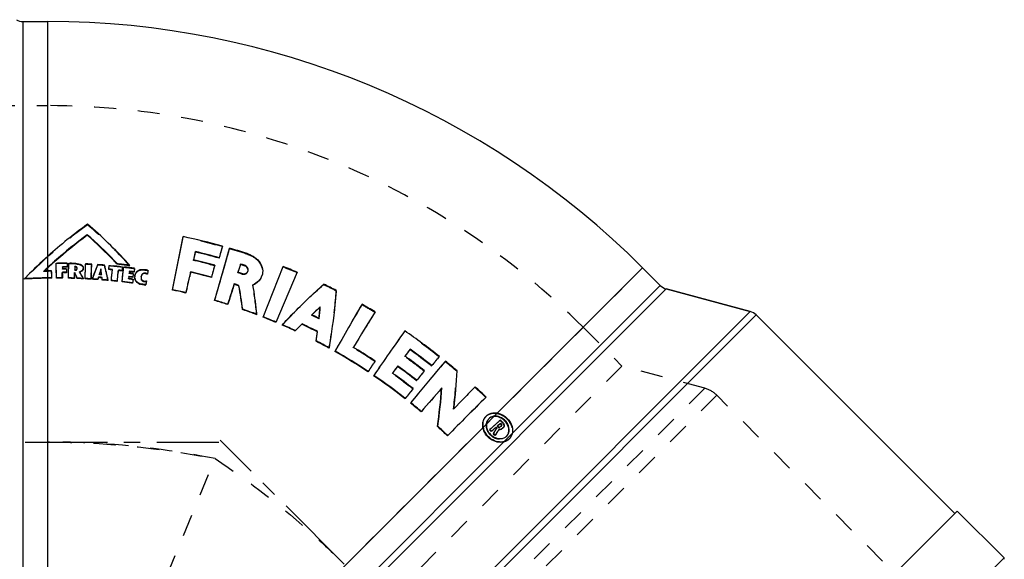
# Model space of a CAD drawing. Header units: millimetres. Extents: x 269 to 726, y 309 to 691.
# Tile 3 of 3: x 424 to 716, y 516 to 677. Entities that reach past the tile are written whole.
import ezdxf

# ---------------------------------------------------------------- set-up
doc = ezdxf.new("R2010")
doc.units = ezdxf.units.MM
doc.header["$LTSCALE"] = 65.185185
doc.linetypes.add('CENTER', pattern=[0.6, 0.375, -0.075, 0.075, -0.075])
doc.linetypes.add('HIDDEN', pattern=[0.2, 0.1, -0.1])
for name, color, linetype in [('ACHSE_S', 7, 'CONTINUOUS'), ('KOERPER', 7, 'CONTINUOUS'), ('KONST.EL_MIT_GEO', 7, 'CONTINUOUS')]:
    doc.layers.add(name, color=color, linetype=linetype)

msp = doc.modelspace()

# ---------------------------------------------------------------- linework, layer by layer
at = {"layer": 'ACHSE_S', "color": 2, "linetype": 'CENTER'}
msp.add_line((268.92, 551.08), (482.94, 551.08), dxfattribs=at)
at = {"layer": 'KOERPER', "color": 7, "linetype": 'Continuous'}
for p, q in [((424.74, 676.08), (432.14, 676.08)), ((608.92, 602.86), (614.15, 597.63)), ((615.94, 596.59), (640.92, 589.9)), ((642.71, 588.86), (701.71, 529.87)), ((702.41, 530.58), (504.42, 332.59)), ((702.41, 530.58), (716.34, 516.65))]:
    msp.add_line(p, q, dxfattribs=at)
at = {"layer": 'KOERPER', "color": 8, "linetype": 'HIDDEN'}
for p, q in [((432.14, 426.08), (432.14, 676.08)), ((415.82, 651.08), (432.14, 651.08)), ((432.14, 426.08), (608.92, 602.86)), ((591.24, 585.18), (602.78, 573.64)), ((432.14, 551.08), (432.45, 551.08)), ((442.49, 451.08), (481.87, 546.14))]:
    msp.add_line(p, q, dxfattribs=at)
at = {"layer": 'KOERPER', "color": 2, "linetype": 'CENTER'}
msp.add_line((520.21, 514.79), (483.36, 551.64), dxfattribs=at)
at = {"layer": 'KOERPER', "color": 7, "linetype": 'Continuous'}
msp.add_arc((432.14, 426.08), 250, 45, 90, dxfattribs=at)
at = {"layer": 'KOERPER', "color": 8, "linetype": 'HIDDEN'}
for centre, radius, start, end in [((432.14, 426.08), 225, 45, 90), ((432.14, 426.08), 125, 89.7916, 90), ((432.55, 574.52), 23.43, 269.7629, 270.3215)]:
    msp.add_arc(centre, radius, start, end, dxfattribs=at)
for points, knots in [([(481.87, 546.14), (469.72, 548.56), (453.25, 550.64), (436.73, 551.08), (432.59, 551.08)], [0, 0, 0, 0, 0.749852, 1, 1, 1, 1]), ([(432.68, 551.08), (436.81, 551.07), (453.3, 550.63), (469.74, 548.55), (481.87, 546.14)], [0, 0, 0, 0, 0.250148, 1, 1, 1, 1]), ([(481.87, 546.14), (492.17, 539.25), (505.29, 529.08), (517.29, 517.7), (520.22, 514.78)], [0, 0, 0, 0, 0.749852, 1, 1, 1, 1])]:
    msp.add_open_spline(points, degree=3, knots=knots, dxfattribs=at)
at = {"layer": 'KONST.EL_MIT_GEO', "color": 7, "linetype": 'Continuous'}
for p, q in [((424.74, 426.08), (424.74, 676.08)), ((424.74, 676.08), (432.14, 676.08)), ((432.14, 426.08), (432.14, 676.08)), ((443.82, 612.55), (443.83, 612.7)), ((472.3, 611.99), (472.33, 612.14)), ((432.07, 606.28), (432.14, 606.34)), ((475.58, 606.05), (475.4, 605.21)), ((483.02, 605.74), (483.06, 605.88)), ((483.37, 607.03), (483.06, 605.88)), ((486.1, 608.55), (486.14, 608.7)), ((434.11, 604.81), (434.04, 604.75)), ((434.17, 604.74), (434.11, 604.68)), ((434.59, 604.13), (434.6, 604.26)), ((434.6, 604.26), (434.96, 604.26)), ((436.42, 603.2), (436.42, 602.57)), ((436.57, 603.2), (436.42, 603.2)), ((436.57, 603.07), (436.42, 603.08)), ((437.04, 603.07), (436.57, 603.07)), ((437.2, 603.07), (437.04, 603.07)), ((437.83, 604.23), (437.82, 603.53)), ((437.82, 603.53), (437.82, 603.3)), ((437.82, 603.3), (437.82, 603.18)), ((437.82, 603.06), (437.82, 603.18)), ((438.31, 604.09), (438.31, 604.22)), ((438.31, 604.22), (438.78, 604.21)), ((438.31, 603.74), (438.31, 604.22)), ((440.12, 603.28), (440.1, 602.59)), ((440.18, 603.27), (440.12, 603.28)), ((440.65, 603), (440.66, 603.13)), ((443.34, 603.92), (443.35, 604.05)), ((450.23, 602.47), (450.32, 603.56)), ((450.3, 603.43), (450.32, 603.56)), ((450.32, 603.56), (450.76, 603.52)), ((450.76, 603.52), (451.2, 603.48)), ((451.2, 603.48), (451.64, 603.44)), ((452.76, 603.92), (452.78, 604.04)), ((453.17, 603.87), (452.76, 603.92)), ((453.18, 604), (452.78, 604.04)), ((453.83, 603.21), (454.27, 603.16)), ((454.39, 603.74), (453.98, 603.78)), ((454.27, 603.16), (454.19, 602.43)), ((454.61, 602.64), (454.66, 603.11)), ((454.64, 602.99), (454.66, 603.11)), ((454.66, 603.11), (455.02, 603.07)), ((455.22, 603.77), (454.81, 603.82)), ((456.42, 603.5), (456.02, 603.55)), ((456.44, 603.62), (456.03, 603.67)), ((456.42, 603.5), (456.44, 603.62)), ((489.39, 604), (489.05, 602.92)), ((490.5, 603.48), (490.55, 603.62)), ((496.12, 588.2), (502.05, 603.26)), ((432.01, 601.94), (432.14, 601.94)), ((432.14, 426.08), (608.92, 602.86)), ((436.42, 601.55), (436.42, 600.81)), ((437.51, 602.56), (437.65, 602.56)), ((437.63, 601.41), (437.64, 601.53)), ((437.65, 602.56), (437.64, 602.44)), ((437.64, 602.44), (437.64, 601.53)), ((438.28, 601.33), (438.29, 601.81)), ((440.1, 602.36), (440.09, 602.24)), ((440.1, 602.59), (440.1, 602.47)), ((440.1, 602.47), (440.1, 602.36)), ((440.8, 602.61), (440.81, 602.74)), ((441.52, 601.71), (441.66, 601.49)), ((442.34, 601.98), (442.35, 602.1)), ((442.64, 602.62), (442.64, 602.74)), ((443.17, 599.69), (443.19, 600.18)), ((443.29, 602.6), (443.29, 602.72)), ((445.4, 599.95), (445.44, 600.05)), ((447.15, 599.98), (447.16, 600.1)), ((447.85, 602.42), (447.86, 602.55)), ((448.03, 600.92), (448.11, 600.91)), ((450.21, 602.34), (450.23, 602.47)), ((451.28, 602.24), (451.29, 602.37)), ((453.09, 602.18), (453.02, 601.47)), ((453.55, 602.01), (453.08, 602.06)), ((454.14, 601.94), (454.16, 602.07)), ((454.17, 602.19), (454.16, 602.07)), ((454.19, 602.43), (454.17, 602.19)), ((456.16, 600.29), (456.09, 599.7)), ((456.28, 600.15), (456.14, 600.17)), ((456.3, 600.28), (456.16, 600.29)), ((456.35, 601.85), (456.28, 601.3)), ((456.69, 600.1), (456.28, 600.15)), ((456.48, 601.71), (456.33, 601.73)), ((456.5, 601.83), (456.35, 601.85)), ((456.79, 601.67), (456.48, 601.71)), ((456.81, 601.79), (456.5, 601.83)), ((456.83, 600.08), (456.69, 600.1)), ((457.1, 601.63), (456.79, 601.67)), ((457.39, 600.13), (457.12, 600.17)), ((457.38, 600.01), (457.39, 600.13)), ((457.39, 601.16), (457.52, 601.14)), ((457.41, 600.24), (457.39, 600.13)), ((457.49, 600.92), (457.41, 600.24)), ((457.51, 601.03), (457.49, 600.92)), ((457.52, 601.14), (457.51, 601.03)), ((457.71, 601.55), (457.73, 601.67)), ((457.86, 602.71), (457.73, 601.67)), ((457.97, 600.42), (457.99, 600.54)), ((459.82, 600.14), (459.84, 600.26)), ((460.22, 600.98), (460.24, 601.11)), ((461.07, 601.16), (461.09, 601.29)), ((461.38, 601.08), (461.41, 601.2)), ((461.7, 600.93), (461.72, 601.06)), ((461.74, 601.15), (461.72, 601.06)), ((461.81, 601.63), (461.74, 601.15)), ((461.88, 602.08), (461.81, 601.63)), ((480.72, 599.97), (480.76, 600.1)), ((481.08, 601.28), (480.76, 600.1)), ((489.05, 602.92), (488.63, 601.57)), ((495.69, 600.34), (495.74, 600.47)), ((506.2, 601.57), (499.89, 586.66)), ((425.17, 599.53), (425.17, 599.65)), ((433.27, 599.78), (433.27, 599.89)), ((434.64, 599.78), (434.64, 599.9)), ((436.41, 599.78), (436.42, 599.89)), ((438.26, 599.75), (438.26, 599.87)), ((440.03, 599.7), (440.04, 599.82)), ((440.04, 600.01), (440.04, 599.82)), ((440.83, 599.68), (440.84, 599.79)), ((441.25, 599.66), (440.83, 599.68)), ((442.71, 599.6), (442.71, 599.72)), ((443.16, 599.58), (443.17, 599.69)), ((444.73, 599.49), (444.34, 599.52)), ((444.93, 599.48), (444.73, 599.49)), ((444.94, 599.6), (444.74, 599.61)), ((444.93, 599.48), (444.94, 599.6)), ((445.25, 599.46), (445.26, 599.58)), ((445.26, 599.58), (445.4, 599.95)), ((446.98, 599.35), (446.79, 599.36)), ((446.98, 599.35), (446.99, 599.46)), ((448.2, 599.9), (448.21, 600.02)), ((448.29, 599.25), (448.3, 599.36)), ((448.48, 599.23), (448.29, 599.25)), ((450, 599.1), (450.02, 599.22)), ((450.99, 599.01), (451, 599.12)), ((452.75, 598.83), (452.77, 598.95)), ((454.17, 598.67), (454.19, 598.79)), ((457.29, 598.28), (456.94, 598.33)), ((457.29, 598.28), (457.31, 598.4)), ((457.31, 599.54), (457.45, 599.52)), ((457.35, 598.77), (457.31, 598.4)), ((457.37, 598.9), (457.35, 598.77)), ((457.4, 599.15), (457.37, 598.9)), ((457.42, 599.27), (457.4, 599.15)), ((457.44, 599.39), (457.42, 599.27)), ((457.45, 599.52), (457.44, 599.39)), ((458.05, 599.37), (458.07, 599.49)), ((458.59, 598.54), (458.61, 598.66)), ((459.33, 598.04), (459.35, 598.16)), ((459.49, 597.97), (459.51, 598.09)), ((460.95, 597.75), (460.63, 597.8)), ((460.97, 597.86), (460.65, 597.92)), ((460.95, 597.75), (460.97, 597.86)), ((461.22, 597.78), (461.24, 597.89)), ((461.31, 598.37), (461.24, 597.89)), ((461.4, 598.98), (461.31, 598.37)), ((487.54, 598.09), (487.33, 597.43)), ((488.87, 597.52), (488.92, 597.65)), ((493.07, 597.84), (493.09, 597.72)), ((614.15, 597.63), (570.18, 553.65)), ((615.94, 596.59), (438.41, 419.06)), ((469.15, 596.25), (469.18, 596.37)), ((473.14, 595.37), (472.7, 595.47)), ((473.14, 595.37), (473.17, 595.48)), ((640.92, 589.9), (615.94, 596.59)), ((481.69, 593.12), (481.73, 593.24)), ((485.59, 591.94), (485.16, 592.07)), ((485.59, 591.94), (485.63, 592.05)), ((486.06, 593.41), (485.63, 592.05)), ((513.03, 591.17), (513.1, 591.3)), ((445.1, 394.08), (640.92, 589.9)), ((446.14, 392.29), (642.71, 588.86)), ((490, 590.47), (490.03, 590.58)), ((494.22, 588.93), (494.26, 589.04)), ((529.3, 589.64), (529.38, 589.77)), ((701.71, 529.87), (642.71, 588.86)), ((501.77, 585.85), (501.82, 585.96)), ((507.66, 586.07), (507.71, 586.18)), ((505.67, 584.09), (505.72, 584.19)), ((512.23, 583.81), (512.29, 583.92)), ((511.86, 581.03), (511.91, 581.14)), ((515.64, 579.01), (515.69, 579.11)), ((517.41, 578.01), (517.47, 578.11)), ((539.7, 578.55), (539.78, 578.67)), ((529.33, 575.04), (529.4, 575.14)), ((536.03, 573.57), (536.11, 573.68)), ((546.16, 573.68), (546.25, 573.8)), ((548.41, 576.43), (548.51, 576.55)), ((527.26, 571.94), (527.33, 572.04)), ((528.96, 570.8), (529.02, 570.9)), ((543.98, 572.16), (544.06, 572.27)), ((541.7, 569.32), (541.78, 569.43)), ((540.62, 566.85), (540.7, 566.95)), ((542.24, 565.52), (542.3, 565.6)), ((549.17, 567.09), (549.26, 567.19)), ((538.3, 563.94), (538.37, 564.03)), ((539.9, 562.66), (539.97, 562.75)), ((562.3, 564.31), (562.4, 564.42)), ((543.05, 560.04), (543.13, 560.13)), ((562.43, 558.8), (562.33, 558.69)), ((562.43, 558.8), (562.51, 558.88)), ((563.19, 557.98), (563.3, 558.09)), ((563.3, 558.09), (563.23, 558.02)), ((565.27, 556.39), (564.88, 556.04)), ((566.32, 556.34), (565.93, 555.99)), ((566.23, 557.26), (565.96, 557.01)), ((566.31, 557.32), (566.23, 557.26)), ((566.65, 557.63), (566.31, 557.32)), ((566.72, 556.69), (566.32, 556.34)), ((566.61, 556.59), (566.72, 556.69)), ((566.79, 556.41), (566.61, 556.59)), ((566.81, 556.6), (566.72, 556.69)), ((566.87, 556.32), (566.79, 556.41)), ((566.98, 556.42), (566.81, 556.6)), ((566.87, 556.32), (566.98, 556.42)), ((567.25, 557), (567.34, 556.91)), ((567.34, 556.91), (567.42, 556.82)), ((547.92, 555.74), (547.99, 555.83)), ((563.43, 554.72), (563.53, 554.82)), ((563.88, 555.13), (563.53, 554.82)), ((564.22, 555.45), (563.88, 555.13)), ((563.93, 554.19), (564.03, 554.29)), ((564.02, 554.27), (563.93, 554.19)), ((564.57, 555.76), (564.22, 555.45)), ((564.52, 553.57), (564.63, 553.74)), ((564.52, 553.57), (564.61, 553.67)), ((564.57, 553.51), (564.52, 553.57)), ((564.78, 555.95), (564.57, 555.76)), ((564.61, 553.67), (564.73, 553.84)), ((564.88, 556.04), (564.78, 555.95)), ((565.23, 555.36), (565.08, 555.23)), ((565.22, 553.27), (565.13, 553.13)), ((565.51, 553.7), (565.22, 553.27)), ((565.38, 555.5), (565.23, 555.36)), ((565.28, 555.39), (565.38, 555.5)), ((565.44, 555.22), (565.28, 555.39)), ((565.43, 555.44), (565.38, 555.5)), ((565.63, 555.23), (565.43, 555.44)), ((565.53, 555.13), (565.44, 555.22)), ((565.63, 553.9), (565.51, 553.7)), ((565.53, 555.13), (565.63, 555.23)), ((565.76, 554.09), (565.63, 553.9)), ((566.01, 554.47), (565.76, 554.09)), ((565.93, 555.99), (565.83, 555.9)), ((565.83, 555.9), (565.91, 555.81)), ((565.91, 555.81), (566.02, 555.69)), ((566.14, 554.66), (566.01, 554.47)), ((566.02, 555.69), (566.08, 555.63)), ((566.27, 554.86), (566.14, 554.66)), ((566.76, 555.74), (566.56, 555.56)), ((567.01, 555.96), (566.76, 555.74)), ((566.9, 555.85), (567.01, 555.96)), ((566.96, 554.92), (567.07, 555.02)), ((567.27, 555.2), (567.07, 555.02)), ((567.52, 555.41), (567.27, 555.2)), ((567.41, 555.31), (567.52, 555.41)), ((567.63, 551.11), (437.37, 420.85)), ((550.91, 552.92), (550.99, 553.01)), ((565.03, 553.03), (565.13, 553.13)), ((568.38, 552.73), (568.51, 552.85)), ((569.03, 551.81), (569.13, 551.9)), ((569.23, 551.99), (569.32, 552.08)), ((716.34, 516.65), (702.41, 530.58)), ((622.68, 422.99), (716.34, 516.65))]:
    msp.add_line(p, q, dxfattribs=at)
at = {"layer": 'KONST.EL_MIT_GEO', "color": 8, "linetype": 'HIDDEN'}
for p, q in [((415.82, 651.08), (432.14, 651.08)), ((443.89, 615.65), (443.9, 615.8)), ((483.94, 609.16), (483.98, 609.31)), ((475.92, 607.56), (475.95, 607.7)), ((491.58, 606.86), (491.63, 607.01)), ((436.42, 603.08), (436.42, 603.2)), ((436.42, 603.08), (436.42, 602.45)), ((437.82, 604.1), (437.83, 604.23)), ((438.29, 602.65), (438.3, 603.13)), ((438.3, 603.61), (438.31, 604.09)), ((438.3, 603.13), (438.3, 603.61)), ((440.11, 603.15), (440.09, 602.12)), ((440.11, 603.15), (440.12, 603.28)), ((440.18, 603.15), (440.11, 603.15)), ((440.4, 604.04), (440.41, 604.17)), ((442.06, 603.62), (442.07, 603.74)), ((445.15, 603.82), (445.16, 603.95)), ((446.91, 603.7), (446.92, 603.83)), ((448.95, 603.55), (448.96, 603.68)), ((450.21, 602.34), (450.3, 603.43)), ((454.25, 603.03), (454.14, 601.94)), ((454.25, 603.03), (454.27, 603.16)), ((454.59, 602.51), (454.64, 602.99)), ((475.36, 605.08), (475.4, 605.21)), ((481.66, 603.48), (481.7, 603.61)), ((489.34, 603.86), (488.58, 601.43)), ((489.34, 603.86), (489.39, 604)), ((430.96, 601.8), (430.96, 601.92)), ((431.02, 601.86), (430.96, 601.8)), ((431.09, 601.92), (431.02, 601.86)), ((433.23, 601.84), (433.23, 601.96)), ((436.42, 602.45), (436.42, 602.57)), ((436.42, 601.42), (436.42, 601.55)), ((437.64, 602.43), (437.63, 601.41)), ((437.64, 602.43), (437.65, 602.56)), ((438.29, 602.17), (438.29, 602.65)), ((440.07, 601.39), (440.08, 601.51)), ((440.16, 601.2), (440.07, 601.39)), ((440.09, 602.12), (440.09, 602.24)), ((440.62, 602.23), (440.63, 602.35)), ((441.52, 601.59), (441.52, 601.71)), ((443.16, 599.58), (443.18, 600.06)), ((443.29, 602.59), (443.29, 602.72)), ((447.39, 600.84), (447.4, 600.96)), ((447.42, 600.96), (447.39, 600.84)), ((448.1, 600.79), (448.08, 600.91)), ((448.1, 600.79), (448.11, 600.91)), ((453.08, 602.06), (453.09, 602.18)), ((454.54, 602.03), (454.59, 602.51)), ((456.14, 600.17), (456.07, 599.58)), ((456.14, 600.17), (456.16, 600.29)), ((456.33, 601.73), (456.27, 601.18)), ((456.27, 601.18), (456.28, 601.3)), ((456.33, 601.73), (456.35, 601.85)), ((457.51, 601.02), (457.38, 600.01)), ((457.51, 601.02), (457.52, 601.14)), ((457.84, 602.59), (457.71, 601.55)), ((457.84, 602.59), (457.86, 602.71)), ((458.89, 601.9), (458.91, 602.03)), ((460.81, 602.24), (460.83, 602.37)), ((461.35, 602.13), (461.37, 602.25)), ((461.86, 601.96), (461.7, 600.93)), ((461.86, 601.96), (461.88, 602.08)), ((474.56, 601.53), (474.59, 601.66)), ((488.58, 601.43), (488.63, 601.57)), ((489.72, 601.06), (489.77, 601.2)), ((491.58, 601.81), (491.62, 601.95)), ((456.07, 599.58), (456.09, 599.7)), ((457.43, 599.4), (457.29, 598.28)), ((457.43, 599.4), (457.45, 599.52)), ((459.97, 599.24), (459.98, 599.36)), ((460.68, 598.82), (460.7, 598.94)), ((461.04, 598.81), (461.06, 598.92)), ((461.38, 598.86), (461.22, 597.78)), ((461.38, 598.86), (461.4, 598.98)), ((487.5, 597.97), (487.54, 598.09)), ((493.02, 597.71), (493.07, 597.84)), ((514.05, 597.86), (514.12, 598)), ((517.77, 596.02), (517.84, 596.16)), ((525.42, 591.91), (525.5, 592.04)), ((510.48, 588.8), (510.54, 588.92)), ((510.57, 588.88), (510.48, 588.8)), ((512.69, 587.71), (512.71, 587.85)), ((512.69, 587.71), (512.75, 587.83)), ((538.13, 583.98), (538.22, 584.11)), ((591.24, 585.18), (602.78, 573.64)), ((522.86, 579.13), (522.93, 579.24)), ((522.93, 579.24), (522.86, 579.13)), ((538.18, 576.5), (538.26, 576.62)), ((538.27, 576.62), (538.18, 576.5)), ((529.33, 575.04), (529.1, 574.69)), ((548.41, 576.43), (548.16, 576.12)), ((550.17, 575.02), (550.27, 575.14)), ((602.78, 573.64), (461.36, 432.22)), ((534.49, 571.47), (534.57, 571.57)), ((534.57, 571.57), (534.49, 571.47)), ((543.98, 572.16), (543.72, 571.84)), ((553.65, 572.14), (553.75, 572.26)), ((627.37, 567.05), (602.78, 573.64)), ((627.37, 567.05), (467.95, 407.63)), ((630.95, 564.98), (470.02, 404.05)), ((540.62, 566.85), (540.36, 566.53)), ((559, 567.41), (559.11, 567.52)), ((707.91, 488.03), (630.95, 564.98)), ((552.7, 560.84), (552.79, 560.94)), ((562.33, 558.69), (562.41, 558.78)), ((562.43, 558.8), (562.51, 558.88)), ((563.19, 557.98), (563.12, 557.92)), ((563.19, 557.98), (563.12, 557.92)), ((566.32, 556.32), (565.92, 555.97)), ((566.61, 556.59), (566.32, 556.32)), ((566.54, 557.52), (566.65, 557.63)), ((567.32, 556.71), (567.42, 556.82)), ((565.28, 555.39), (564.98, 555.13)), ((565.72, 555.79), (565.83, 555.9)), ((565.82, 555.88), (565.72, 555.79)), ((565.72, 555.79), (565.98, 555.53)), ((565.92, 555.97), (565.82, 555.88)), ((565.98, 555.53), (566.08, 555.63)), ((566.16, 554.75), (566.27, 554.86)), ((566.9, 555.85), (566.46, 555.46)), ((566.46, 555.46), (566.56, 555.56)), ((567.31, 555.22), (566.96, 554.92)), ((567.41, 555.31), (567.31, 555.22)), ((567.63, 551.11), (570.18, 553.65)), ((568.27, 552.62), (568.41, 552.75)), ((568.27, 552.62), (568.38, 552.73)), ((568.41, 552.75), (568.51, 552.85)), ((569.23, 551.99), (569.23, 551.99))]:
    msp.add_line(p, q, dxfattribs=at)
at = {"layer": 'KONST.EL_MIT_GEO', "color": 7, "linetype": 'Continuous'}
for centre, radius, start, end in [((424.74, 680.08), 4, 240, 270), ((526.27, 501.41), 140.97, 125.7552, 131.8953), ((359.64, 516.53), 130.22, 42.341, 49.6762), ((527.38, 499.87), 140.4, 126.5234, 131.6335), ((527.2, 499.77), 140.26, 126.4781, 131.5501), ((359.01, 515.73), 128.71, 43.8551, 48.7852), ((358.87, 515.86), 128.83, 43.7983, 48.7407), ((-819.45, 862.04), 1315.73, 348.34533, 349.04425), ((-824.3, 863.19), 1320.71, 348.34429, 349.04225), ((434.79, 432.26), 183.75, 74.4703, 78.2096), ((529.15, 498.25), 145.24, 131.9448, 135.3055), ((434.92, 432.65), 179.64, 74.4701, 76.8086), ((434.93, 432.67), 179.77, 74.4706, 76.8092), ((-1672.84, 1217.43), 2243.16, 343.84033, 344.25), ((-1680.95, 1219.93), 2251.65, 343.83972, 344.24882), ((434.89, 432.67), 183.33, 73.5676, 73.7668), ((434.92, 432.75), 183.25, 71.9737, 73.5677), ((530.93, 496.07), 145.6, 132.7262, 133.0162), ((527.93, 499.24), 141.24, 131.6635, 132.7063), ((527.75, 499.14), 141.1, 131.5803, 132.6579), ((-239.66, 594.71), 674.32, 0.44129, 0.81153), ((434.71, 429.48), 174.78, 88.979, 89.9209), ((434.73, 429.58), 173.63, 89.2379, 89.3924), ((434.73, 429.66), 173.55, 88.9805, 89.2379), ((434.73, 429.66), 173.42, 88.9791, 89.1851), ((434.72, 429.88), 174.38, 88.1321, 88.6675), ((434.74, 430.36), 173.9, 86.9639, 87.1639), ((434.75, 430.46), 173.79, 86.5639, 86.9639), ((-341.29, 642.69), 787.41, 356.96932, 357.17992), ((713.11, 497.57), 286.61, 158.2388, 158.8458), ((434.77, 430.84), 173.42, 85.3067, 85.9826), ((272.9, 559.67), 181.48, 12.5857, 14.0323), ((434.81, 431.28), 172.97, 83.9791, 84.4181), ((360.12, 516.81), 127.16, 43.2363, 43.8501), ((359.99, 516.94), 127.26, 43.189, 43.7931), ((434.82, 431.39), 172.86, 83.6864, 83.9791), ((434.8, 431.36), 173.49, 83.6529, 83.9234), ((434.81, 431.41), 173.57, 83.3835, 83.9245), ((434.82, 431.47), 173.37, 83.2471, 83.5177), ((434.85, 431.63), 172.63, 82.6963, 83.2912), ((434.83, 431.55), 173.3, 82.9766, 83.2471), ((434.83, 431.56), 173.42, 82.9777, 83.2482), ((361.77, 518.58), 127.26, 41.9361, 42.3059), ((435, 432.82), 177.06, 74.7058, 76.8108), ((435.04, 433.06), 179.22, 71.9741, 72.3629), ((435.05, 433.07), 179.35, 71.9744, 72.3633), ((432.14, 426.08), 190.47, 67.1187, 68.4676), ((528.38, 499.04), 144.13, 135.3099, 135.7288), ((530.77, 496.24), 145.37, 133.0161, 133.3614), ((435.19, 400.37), 201.6, 90.9043, 91.2021), ((530.57, 496.08), 145.26, 132.9403, 133.2224), ((530.71, 495.92), 145.46, 132.6578, 132.9403), ((434.75, 429.06), 172.91, 90.665, 90.8665), ((434.75, 429.13), 172.83, 90.5038, 90.665), ((-236.73, 589.14), 670.09, 0.91929, 1.09569), ((434.74, 429.63), 172.95, 89.084, 89.4449), ((434.76, 429.68), 171.87, 89.0404, 89.4468), ((434.75, 429.64), 171.8, 89.2197, 89.4453), ((434.75, 429.71), 171.72, 89.0392, 89.2197), ((-285.58, 610.15), 723.91, 359.18639, 359.30195), ((-302.29, 618.35), 742.55, 358.58427, 358.70037), ((307.95, 542.11), 144.87, 23.7115, 24.2071), ((307.42, 541.88), 145.44, 23.4648, 23.7117), ((330.72, 533.97), 129.87, 31.0963, 31.3241), ((330.54, 533.87), 130.07, 30.4149, 31.0962), ((718.14, 495.62), 292.01, 158.8445, 159.0443), ((434.83, 430.99), 169.56, 85.4733, 85.8282), ((900.27, 470.22), 471.36, 163.6961, 163.8964), ((434.82, 430.95), 170.48, 85.5557, 85.7678), ((224.36, 567.81), 226.18, 8.4162, 8.8353), ((434.81, 431.18), 171.86, 84.5008, 84.8576), ((434.82, 431.19), 171.97, 84.502, 84.8589), ((-436.37, 680.49), 891.09, 354.7532, 354.96201), ((-439.72, 680.95), 894.47, 354.75152, 354.96004), ((-473.15, 694.06), 930.78, 354.13491, 354.29096), ((434.84, 431.47), 171.69, 83.5414, 83.8987), ((434.84, 431.48), 171.55, 83.5404, 83.7388), ((-496.69, 704.82), 956.77, 353.63716, 353.81135), ((434.89, 431.8), 170.85, 82.434, 82.8069), ((434.91, 431.83), 169.79, 82.482, 82.7619), ((434.87, 431.76), 172.5, 82.3393, 82.6963), ((434.88, 431.81), 171.4, 82.3406, 82.651), ((434.9, 431.86), 169.65, 82.3878, 82.5743), ((434.88, 431.81), 171.27, 82.3397, 82.5465), ((460.71, 600.15), 2.74, 177.095, 179.6401), ((460.95, 600.14), 2.98, 174.7163, 177.0941), ((461.24, 600.11), 3.28, 172.5103, 174.7157), ((460.51, 600.21), 2.54, 167.676, 172.5728), ((460.26, 600.27), 2.28, 162.4286, 167.6743), ((460.05, 600.33), 2.06, 156.8165, 162.423), ((459.92, 600.39), 1.93, 145.2073, 156.8066), ((459.86, 600.43), 1.85, 139.1593, 145.1533), ((459.96, 597.16), 5.28, 73.216, 74.5357), ((460.6, 598.93), 2.28, 61.2264, 70.008), ((460.62, 599.06), 2.28, 61.1868, 69.9903), ((460.03, 597.38), 5.05, 68.5424, 73.2497), ((-1078.95, 955.97), 1593.43, 346.9759, 347.10258), ((435.07, 433.01), 173.09, 74.7075, 76.8129), ((435.08, 433.02), 173.21, 74.708, 76.8136), ((435.11, 433.24), 176.63, 71.9752, 72.3638), ((490.33, 602.94), 1.83, 251.9976, 259.8346), ((435.2, 402.42), 197.48, 90.8872, 92.9107), ((435.18, 402.14), 197.65, 92.4552, 92.9044), ((435.2, 401.76), 198.03, 90.8853, 92.4548), ((434.78, 429.16), 170.74, 90.5078, 90.8871), ((434.78, 429.11), 170.67, 90.717, 90.8856), ((434.78, 429.19), 170.59, 90.5062, 90.717), ((434.78, 429.54), 170.36, 89.4499, 90.0463), ((434.78, 429.5), 170.29, 89.6472, 90.0447), ((434.78, 429.62), 170.17, 89.4484, 89.6472), ((434.79, 430.01), 169.89, 88.2293, 88.8281), ((434.78, 429.97), 169.82, 88.4275, 88.8266), ((434.78, 430.08), 169.71, 88.2278, 88.4274), ((434.8, 430.33), 169.57, 87.3243, 87.9591), ((434.79, 430.35), 169.44, 87.3229, 87.8166), ((434.8, 430.56), 169.23, 86.77, 87.17), ((434.81, 430.59), 169.31, 86.638, 87.1714), ((434.82, 430.82), 168.97, 85.9389, 86.4596), ((434.83, 430.84), 169.06, 85.8751, 86.461), ((434.82, 430.97), 169.45, 85.472, 85.8269), ((213.19, 568.4), 237.11, 7.4741, 7.6332), ((212.51, 568.52), 237.8, 7.4528, 7.6118), ((434.85, 431.17), 168.73, 84.8437, 85.4288), ((434.85, 431.17), 168.62, 84.8424, 85.3625), ((434.87, 431.41), 168.37, 84.1039, 84.5062), ((434.88, 431.45), 168.45, 83.904, 84.5075), ((434.88, 431.5), 168.28, 83.9028, 84.1039), ((434.91, 431.79), 167.99, 82.4638, 83.4158), ((434.92, 431.82), 168.08, 82.3458, 83.417), ((434.91, 431.86), 169.16, 82.3907, 82.8094), ((459.86, 600.07), 1.89, 194.7458, 198.1552), ((460.66, 600.87), 3.13, 244.8325, 248.0241), ((434.97, 432.19), 167.58, 81.1921, 81.5848), ((434.97, 432.21), 167.69, 81.1932, 81.5859), ((460.74, 601.06), 3.32, 273.6341, 278.2573), ((460.76, 601.17), 3.32, 273.656, 278.2932), ((461.04, 600.37), 1.44, 281.6907, 284.6955), ((435.19, 433.42), 172.66, 71.885, 72.3653), ((435.2, 433.44), 172.77, 71.8853, 72.3656), ((338.62, 570.02), 152.75, 7.694, 10.373), ((337.88, 570.12), 153.53, 7.6581, 10.329), ((342.05, 572.86), 153.07, 6.4389, 9.3471), ((434.95, 432.87), 183.13, 63.084, 64.3833), ((616.98, 600.45), 4, 225, 255), ((435.11, 432.98), 166.79, 76.975, 78.2222), ((435.12, 433), 166.87, 76.8199, 78.2231), ((435.26, 433.58), 166.17, 72.525, 73.775), ((435.27, 433.6), 166.26, 72.3692, 73.7755), ((637.57, 454.8), 184.73, 132.3634, 133.4468), ((313.41, 609.55), 200.52, 353.781, 354.7772), ((2235.98, -402.81), 1978.76, 149.81673, 150.2823), ((434.74, 432.5), 183.55, 58.963, 60.3662), ((435.33, 433.78), 165.95, 69.732, 70.7672), ((435.34, 433.81), 166.04, 69.2145, 70.7675), ((435.34, 433.81), 165.91, 69.2143, 69.7319), ((337.87, 572.35), 157.28, 6.0932, 6.454), ((435.21, 433.51), 172.7, 63.5947, 64.14), ((315.15, 609.14), 198.69, 354.2539, 354.81), ((1856.71, -230.31), 1560.24, 148.29027, 148.74387), ((639.88, 586.03), 4, 45, 75), ((432.14, 426.08), 174.28, 67.122, 68.4618), ((432.14, 426.08), 174.4, 67.1228, 68.4625), ((435.34, 433.81), 165.92, 64.919, 66.3989), ((435.35, 433.83), 166.02, 64.9188, 66.3988), ((644.62, 447.18), 195.07, 134.5992, 135.4231), ((645.08, 447.02), 195.54, 134.6305, 135.4542), ((435.26, 433.64), 168.75, 62.8637, 64.5959), ((435.27, 433.65), 168.86, 62.8634, 64.5957), ((435.2, 433.49), 172.73, 63.3221, 63.5947), ((301.51, 610.72), 212.43, 351.9681, 352.7243), ((301.08, 611), 212.94, 351.9376, 352.6936), ((1517.44, -107.41), 1198.78, 144.77065, 145.53977), ((434.06, 431.48), 184.77, 51.7301, 55.6903), ((435.23, 433.59), 166.16, 61.2242, 62.5385), ((435.23, 433.6), 166.27, 61.0594, 62.538), ((435.2, 433.53), 166.24, 61.06, 61.2243), ((434.97, 433.15), 166.68, 56.3789, 60.3553), ((434.98, 433.17), 166.78, 56.378, 60.3547), ((434.99, 433.15), 170.52, 58.6694, 58.9552), ((434.87, 432.95), 170.75, 56.3829, 58.6688), ((1350.6, -22.55), 1009.4, 143.44339, 143.58818), ((434.35, 432.07), 178.03, 54.0302, 54.2891), ((434.09, 431.63), 180.94, 51.7296, 54.291), ((434.09, 431.64), 181.07, 51.7286, 54.2902), ((1656.3, -182.43), 1357.87, 146.08833, 146.24576), ((1423.88, -76.4), 1100.34, 143.78598, 143.92203), ((434.27, 432.04), 174.45, 51.9552, 54.2847), ((434.17, 431.81), 178.34, 51.9593, 54.0296), ((1190.43, 32.45), 839.23, 139.71061, 140.55932), ((1171.46, 62.13), 807.89, 140.45075, 140.70324), ((433.51, 430.79), 185.66, 49.6394, 51.0333), ((434.44, 432.37), 167.62, 51.7135, 55.6762), ((434.44, 432.38), 167.73, 51.7123, 55.6753), ((434.48, 432.39), 171.43, 53.9974, 54.2823), ((434.28, 432.11), 171.77, 51.7189, 53.9967), ((434.27, 432.03), 174.33, 51.9562, 54.2856), ((1243.96, 7.97), 899.05, 141.12229, 141.35473), ((404.11, 579.24), 149.8, 352.9859, 357.3296), ((1289.53, -33.55), 959.87, 141.27347, 141.49635), ((1253.26, -19.34), 920.66, 140.56044, 140.78325), ((1157.01, 33.14), 809.05, 138.70281, 139.36352), ((1159.4, 31.28), 812.08, 138.70544, 139.36527), ((394.86, 578.41), 154.72, 351.575, 355.8021), ((394.71, 578.66), 154.97, 351.5296, 355.7578), ((1041.82, 97.88), 673.48, 135.78664, 136.56258), ((432.69, 429.86), 186.9, 46.0515, 47.44), ((433.9, 431.69), 168.49, 49.6221, 51.0165), ((433.9, 431.7), 168.6, 49.6208, 51.0152), ((1010.73, 104.5), 642.28, 134.26836, 135.70823), ((564.59, 556.68), 3.02, 126.4781, 133.2272), ((564.69, 556.54), 3.2, 120.0864, 126.4771), ((564.77, 556.4), 3.35, 113.911, 120.0878), ((564.91, 555.35), 4.43, 78.9713, 80.1689), ((565.51, 556.09), 3.03, 173.4411, 180.8576), ((565.14, 556.2), 2.64, 151.7193, 156.211), ((565.03, 556.26), 2.52, 142.5577, 151.7422), ((564.93, 556.34), 2.39, 135.2714, 142.5307), ((403.02, 400.97), 226.53, 43.5317, 43.7524), ((566.44, 555.89), 1.36, 34.4365, 43.4504), ((564.73, 554.21), 4.49, 38.1616, 43.9692), ((564.85, 554.32), 4.48, 34.4012, 43.8735), ((433.1, 430.79), 169.69, 46.0341, 47.4225), ((433.1, 430.8), 169.8, 46.0327, 47.4211), ((566.73, 556.38), 4.31, 207.0523, 218.5905), ((566.78, 556.41), 4.36, 218.5492, 241.7235), ((405.84, 403.94), 218.1, 43.5436, 43.7353), ((406.31, 404.41), 217.57, 43.5401, 43.7322), ((943.11, 133.12), 566.65, 131.8471, 131.9896), ((406.02, 404.11), 217.85, 43.1236, 43.2983), ((406.48, 404.57), 217.34, 43.1191, 43.3161), ((566.52, 555.9), 1.08, 256.3472, 262.029), ((566.92, 554.41), 3.35, 332.1928, 339.5612), ((566.76, 556.38), 4.33, 241.7296, 243.5084), ((566.74, 556.34), 4.28, 243.5034, 247.5527), ((566.56, 555.11), 3.02, 280.3759, 287.5438), ((567.1, 554.32), 3.15, 301.5923, 309.9797), ((567.19, 554.21), 3.01, 310.056, 312.6223), ((567.16, 554.24), 3.05, 312.6222, 315.0219), ((716.13, 516.44), 0.3, 315, 45)]:
    msp.add_arc(centre, radius, start, end, dxfattribs=at)
at = {"layer": 'KONST.EL_MIT_GEO', "color": 8, "linetype": 'HIDDEN'}
for centre, radius, start, end in [((526.1, 501.3), 140.83, 125.711, 131.8479), ((359.85, 516.48), 129.99, 42.0217, 49.721), ((434.78, 432.25), 183.61, 74.4699, 78.209), ((528.68, 498.38), 144.73, 131.8374, 135.6579), ((434.91, 432.72), 183.12, 71.9735, 73.7665), ((-237.12, 594.58), 671.79, 0.44348, 0.81423), ((434.71, 429.44), 174.69, 88.9777, 90.0373), ((434.72, 429.84), 174.29, 88.1308, 88.8191), ((434.74, 430.42), 173.71, 86.5626, 87.1626), ((-344.97, 642.72), 791.09, 356.86694, 357.1815), ((714.31, 496.82), 287.97, 158.2136, 159.1198), ((434.76, 430.82), 173.31, 85.3054, 85.9814), ((273.37, 559.57), 181.01, 12.6154, 14.0626), ((434.8, 431.27), 172.86, 83.5391, 84.8562), ((434.85, 431.64), 172.48, 82.3384, 83.4091), ((434.99, 432.81), 176.94, 74.7053, 76.8101), ((432.14, 426.08), 190.32, 67.1189, 68.4695), ((435.19, 399.76), 202.09, 90.865, 91.1992), ((434.75, 429.08), 172.76, 90.5024, 90.8651), ((-234.2, 589.04), 667.55, 0.92152, 1.09816), ((-264.06, 601.86), 700.47, 359.82937, 359.96418), ((434.74, 429.63), 172.83, 89.0374, 89.4435), ((-282.82, 609.96), 721.15, 359.18846, 359.30419), ((-300.26, 618.16), 740.52, 358.57183, 358.70253), ((308.28, 542.03), 144.55, 23.8334, 24.1639), ((307.93, 541.88), 144.93, 23.6686, 23.8335), ((307.69, 541.77), 145.19, 23.5041, 23.6686), ((330.85, 533.81), 129.77, 30.4604, 31.4833), ((-323.21, 633.27), 767.11, 357.59109, 357.70769), ((434.81, 430.94), 170.37, 85.5279, 85.7665), ((898.93, 470.33), 470.02, 163.6776, 163.8635), ((225.73, 567.81), 224.8, 8.6248, 8.8583), ((224.2, 567.57), 226.34, 8.4704, 8.6249), ((-465.79, 693.16), 923.37, 354.13627, 354.33776), ((-490.44, 703.98), 950.46, 353.63855, 353.84244), ((434.88, 431.79), 170.74, 82.3863, 82.8059), ((460.92, 600.02), 2.97, 174.7229, 177.1027), ((461.21, 600), 3.26, 172.5125, 174.723), ((462.15, 599.81), 2.35, 169.0975, 171.9301), ((459.99, 597.2), 5.11, 68.5766, 74.5938), ((-1063.08, 952.14), 1577.1, 346.92542, 347.15524), ((435.11, 433.22), 176.51, 71.9749, 72.3637), ((491.92, 601.71), 4.01, 333.1807, 339.9558), ((434.91, 431.85), 169.05, 82.3429, 82.8083), ((-2386.96, 1502.07), 3013.29, 342.41994, 342.54018), ((490.92, 602.89), 5.59, 292.0942, 293.0995), ((341.42, 572.55), 153.68, 6.1203, 9.4243), ((434.94, 432.86), 182.99, 63.0843, 64.3834), ((2229.43, -399.24), 1971.3, 149.81539, 150.28161), ((434.74, 432.48), 183.41, 58.9635, 60.3667), ((435.2, 433.49), 172.6, 63.3224, 64.1402), ((637.07, 455.01), 184.19, 132.3313, 133.3767), ((312.25, 609.43), 201.61, 353.8542, 354.2543), ((1850.74, -226.86), 1553.34, 148.28861, 148.73844), ((1513.64, -104.97), 1194.26, 144.76845, 145.53863), ((434.06, 431.47), 184.63, 51.731, 55.691), ((434.87, 432.95), 170.62, 56.3837, 58.9552), ((1346.72, -19.9), 1004.7, 143.44117, 143.5782), ((1654.73, -181.56), 1356.09, 146.10463, 146.24453), ((434.18, 431.82), 178.18, 51.9602, 54.2892), ((1206.12, 19.11), 859.82, 139.71904, 140.79011), ((1171.13, 62.15), 807.63, 140.47618, 140.70039), ((433.51, 430.77), 185.52, 49.6403, 51.0342), ((434.3, 432.12), 171.63, 51.7199, 54.2823), ((1419.79, -73.61), 1095.39, 143.78419, 143.9139), ((1243.27, 8.31), 898.3, 141.14599, 141.35247), ((404.24, 578.99), 149.56, 353.0305, 357.373), ((1288.44, -32.87), 958.59, 141.29655, 141.49461), ((1039.93, 99.45), 671.02, 135.78299, 136.5599), ((432.69, 429.85), 186.75, 46.0525, 47.441), ((625.3, 559.33), 8, 45, 75), ((1008.92, 106.07), 639.88, 134.26441, 135.7062), ((935.83, 144.46), 554.07, 131.7975, 132.2313), ((402.54, 400.5), 227.06, 43.4724, 43.7554), ((940.84, 135.34), 563.47, 131.8395, 131.9703), ((198.81, 793.02), 437.12, 326.8118, 326.9472), ((198.71, 795.19), 439.13, 326.5323, 326.8018), ((566.43, 555.83), 1.11, 256.2671, 260.555), ((566.48, 555.46), 0.729, 297.4507, 311.2204), ((566.77, 554.39), 2.32, 315.0056, 318.3684), ((567.07, 554.15), 3.05, 310.0483, 314.9779)]:
    msp.add_arc(centre, radius, start, end, dxfattribs=at)
for points in [[(483.94, 609.16), (483.64, 608.02), (483.33, 606.88), (483.02, 605.74)], [(475.92, 607.56), (475.73, 606.73), (475.55, 605.9), (475.36, 605.08)], [(437.82, 604.1), (437.82, 603.75), (437.82, 603.4), (437.82, 603.06)], [(443.29, 602.72), (443.31, 603.12), (443.32, 603.52), (443.34, 603.92)], [(481.66, 603.48), (481.35, 602.31), (481.04, 601.14), (480.72, 599.97)], [(438.28, 601.21), (438.28, 601.53), (438.29, 601.85), (438.29, 602.17)], [(440.62, 602.23), (440.74, 602.31), (440.8, 602.47), (440.8, 602.61)], [(443.18, 600.06), (443.19, 600.39), (443.21, 600.71), (443.22, 601.03)], [(460.81, 602.24), (460.99, 602.21), (461.17, 602.17), (461.35, 602.13)], [(491.58, 601.81), (491.64, 602.01), (491.64, 602.24), (491.59, 602.45)], [(460.68, 598.82), (460.8, 598.81), (460.92, 598.8), (461.04, 598.81)], [(461.04, 598.81), (461.15, 598.81), (461.27, 598.83), (461.38, 598.86)], [(561.74, 557.85), (561.89, 558.16), (562.09, 558.45), (562.33, 558.69)], [(565.19, 554.61), (565.31, 554.78), (565.42, 554.95), (565.53, 555.13)], [(566.9, 555.85), (566.95, 555.89), (566.98, 555.97), (566.98, 556.03)], [(568.5, 552.85), (568.66, 553.03), (568.79, 553.23), (568.9, 553.44)], [(568.62, 551.52), (568.32, 551.33), (567.98, 551.2), (567.63, 551.11)], [(569.03, 551.81), (568.9, 551.7), (568.77, 551.61), (568.62, 551.52)]]:
    msp.add_open_spline(points, degree=3, dxfattribs=at)
at = {"layer": 'KONST.EL_MIT_GEO', "color": 7, "linetype": 'Continuous'}
for points in [[(483.98, 609.31), (483.78, 608.55), (483.58, 607.79), (483.37, 607.03)], [(475.95, 607.7), (475.83, 607.15), (475.71, 606.6), (475.58, 606.05)], [(438.3, 602.78), (438.3, 603.1), (438.3, 603.42), (438.31, 603.74)], [(440.66, 603.13), (440.53, 603.24), (440.35, 603.27), (440.18, 603.27)], [(440.18, 603.15), (440.18, 603.19), (440.18, 603.23), (440.18, 603.27)], [(440.41, 604.17), (440.98, 604.15), (441.58, 604.05), (442.07, 603.74)], [(440.77, 602.98), (440.74, 603.03), (440.71, 603.09), (440.66, 603.13)], [(440.81, 602.74), (440.81, 602.82), (440.8, 602.9), (440.77, 602.98)], [(443.29, 602.72), (443.31, 603.16), (443.33, 603.6), (443.35, 604.05)], [(481.7, 603.61), (481.49, 602.83), (481.29, 602.06), (481.08, 601.28)], [(436.42, 600.81), (436.42, 600.51), (436.42, 600.2), (436.42, 599.89)], [(438.29, 601.81), (438.29, 602.13), (438.3, 602.46), (438.3, 602.78)], [(440.09, 602.24), (440.28, 602.24), (440.48, 602.25), (440.63, 602.35)], [(440.63, 602.35), (440.7, 602.4), (440.75, 602.47), (440.77, 602.54)], [(440.77, 602.54), (440.8, 602.6), (440.81, 602.67), (440.81, 602.74)], [(442.2, 601.99), (441.99, 601.85), (441.76, 601.77), (441.52, 601.71)], [(442.35, 602.1), (442.3, 602.06), (442.25, 602.02), (442.2, 601.99)], [(442.45, 602.1), (442.42, 602.06), (442.38, 602.02), (442.34, 601.98)], [(442.64, 602.74), (442.63, 602.51), (442.52, 602.26), (442.35, 602.1)], [(443.19, 600.18), (443.2, 600.51), (443.22, 600.83), (443.23, 601.15)], [(443.23, 601.15), (443.25, 601.64), (443.27, 602.12), (443.29, 602.6)], [(445.02, 601.05), (444.99, 600.57), (444.96, 600.08), (444.94, 599.6)], [(447.16, 600.1), (447.11, 599.89), (447.05, 599.67), (446.99, 599.46)], [(454.51, 601.68), (454.54, 602), (454.57, 602.32), (454.61, 602.64)], [(458.03, 599.59), (457.98, 599.78), (457.96, 599.98), (457.96, 600.17)], [(458.46, 601.64), (458.59, 601.79), (458.75, 601.92), (458.91, 602.03)], [(459.84, 600.26), (459.81, 600.02), (459.81, 599.76), (459.89, 599.53)], [(461.07, 601.16), (460.79, 601.21), (460.45, 601.16), (460.22, 600.98)], [(461.09, 601.29), (460.81, 601.33), (460.47, 601.29), (460.24, 601.11)], [(460.83, 602.37), (461.01, 602.34), (461.19, 602.3), (461.37, 602.25)], [(461.38, 601.08), (461.28, 601.11), (461.18, 601.14), (461.07, 601.16)], [(461.41, 601.2), (461.3, 601.24), (461.2, 601.27), (461.09, 601.29)], [(474.59, 601.66), (474.49, 601.21), (474.38, 600.76), (474.28, 600.3)], [(447.15, 599.98), (447.1, 599.77), (447.04, 599.56), (446.98, 599.35)], [(458.59, 598.54), (458.35, 598.76), (458.15, 599.05), (458.05, 599.37)], [(458.61, 598.66), (458.37, 598.88), (458.17, 599.17), (458.07, 599.49)], [(459.33, 598.04), (459.06, 598.17), (458.81, 598.34), (458.59, 598.54)], [(459.35, 598.16), (459.08, 598.28), (458.83, 598.45), (458.61, 598.66)], [(459.51, 598.09), (459.46, 598.11), (459.4, 598.13), (459.35, 598.16)], [(459.89, 599.53), (459.92, 599.47), (459.95, 599.42), (459.98, 599.36)], [(459.98, 599.36), (460.14, 599.13), (460.43, 598.99), (460.7, 598.94)], [(460.7, 598.94), (460.82, 598.93), (460.94, 598.92), (461.06, 598.92)], [(461.06, 598.92), (461.15, 598.93), (461.24, 598.94), (461.33, 598.96)], [(487.33, 597.43), (486.91, 596.09), (486.48, 594.75), (486.06, 593.41)], [(473.49, 596.87), (473.38, 596.41), (473.28, 595.94), (473.17, 595.48)], [(565.75, 559.7), (566.1, 559.63), (566.44, 559.52), (566.76, 559.39)], [(561.84, 557.95), (561.99, 558.26), (562.19, 558.55), (562.43, 558.8)], [(562.72, 557.27), (562.6, 557.01), (562.53, 556.72), (562.5, 556.44)], [(565.96, 557.01), (565.73, 556.81), (565.5, 556.6), (565.27, 556.39)], [(567.96, 557.33), (567.64, 557.66), (567.27, 557.94), (566.86, 558.17)], [(566.98, 556.03), (566.99, 556.13), (566.94, 556.24), (566.87, 556.32)], [(568.08, 557.43), (567.76, 557.76), (567.38, 558.05), (566.97, 558.27)], [(567.07, 556.26), (567.05, 556.32), (567.02, 556.38), (566.98, 556.42)], [(567.07, 556.04), (567.09, 556.1), (567.09, 556.19), (567.07, 556.26)], [(564.73, 553.84), (564.88, 554.08), (565.03, 554.31), (565.18, 554.54)], [(565.18, 554.54), (565.33, 554.77), (565.48, 555), (565.63, 555.23)], [(566.08, 555.63), (566.13, 555.58), (566.18, 555.55), (566.24, 555.52)], [(566.24, 555.52), (566.31, 555.5), (566.4, 555.49), (566.47, 555.51)], [(566.84, 554.88), (566.7, 554.83), (566.53, 554.81), (566.37, 554.84)], [(566.47, 555.51), (566.5, 555.52), (566.53, 555.54), (566.56, 555.56)], [(567.07, 555.02), (567, 554.96), (566.92, 554.92), (566.84, 554.88)], [(567.01, 555.96), (567.03, 555.98), (567.05, 556.01), (567.07, 556.04)], [(567.62, 555.53), (567.59, 555.49), (567.56, 555.45), (567.52, 555.41)], [(568.51, 552.85), (568.86, 553.2), (569.11, 553.68), (569.2, 554.17)], [(567.47, 552.23), (567.8, 552.34), (568.11, 552.5), (568.38, 552.73)], [(568.75, 551.63), (568.49, 551.47), (568.2, 551.34), (567.9, 551.25)], [(569.88, 552.85), (569.73, 552.57), (569.54, 552.31), (569.32, 552.08)]]:
    msp.add_open_spline(points, degree=3, dxfattribs=at)
at = {"layer": 'KONST.EL_MIT_GEO', "color": 8, "linetype": 'HIDDEN'}
for points, knots in [([(491.58, 606.86), (492.29, 606.62), (493.65, 605.94), (495.22, 604.37), (496.05, 602.38), (495.92, 600.96), (495.69, 600.34)], [0, 0, 0, 0, 0.265254, 0.522344, 0.766428, 1, 1, 1, 1]), ([(440.4, 604.04), (440.55, 604.03), (441.12, 603.99), (441.71, 603.84), (442.06, 603.62)], [0, 0, 0, 0, 0.269659, 1, 1, 1, 1]), ([(440.8, 602.61), (440.8, 602.64), (440.8, 602.79), (440.74, 602.93), (440.65, 603)], [0, 0, 0, 0, 0.230976, 1, 1, 1, 1]), ([(442.06, 603.62), (442.21, 603.52), (442.53, 603.25), (442.64, 602.83), (442.64, 602.62)], [0, 0, 0, 0, 0.459798, 1, 1, 1, 1]), ([(440.09, 602.12), (440.14, 602.12), (440.32, 602.12), (440.51, 602.15), (440.62, 602.23)], [0, 0, 0, 0, 0.273125, 1, 1, 1, 1]), ([(442.64, 602.62), (442.63, 602.57), (442.61, 602.38), (442.53, 602.21), (442.45, 602.1)], [0, 0, 0, 0, 0.266401, 1, 1, 1, 1]), ([(458.05, 599.37), (457.99, 599.56), (457.94, 599.83), (457.95, 600.1), (457.95, 600.17)], [0, 0, 0, 0, 0.739891, 1, 1, 1, 1]), ([(457.97, 600.42), (458.01, 600.71), (458.19, 601.3), (458.64, 601.74), (458.89, 601.9)], [0, 0, 0, 0, 0.490886, 1, 1, 1, 1]), ([(458.89, 601.9), (459.17, 602.08), (459.81, 602.31), (460.48, 602.29), (460.81, 602.24)], [0, 0, 0, 0, 0.494569, 1, 1, 1, 1]), ([(459.82, 600.14), (459.81, 600.06), (459.78, 599.76), (459.84, 599.43), (459.97, 599.24)], [0, 0, 0, 0, 0.26394, 1, 1, 1, 1]), ([(460.22, 600.98), (460.06, 600.85), (459.92, 600.59), (459.85, 600.33), (459.84, 600.25)], [0, 0, 0, 0, 0.732489, 1, 1, 1, 1]), ([(489.72, 601.06), (490.09, 600.94), (490.89, 600.91), (491.47, 601.5), (491.58, 601.81)], [0, 0, 0, 0, 0.539033, 1, 1, 1, 1]), ([(459.97, 599.24), (460, 599.19), (460.18, 598.97), (460.47, 598.86), (460.68, 598.82)], [0, 0, 0, 0, 0.227219, 1, 1, 1, 1]), ([(495.5, 599.9), (495.38, 599.67), (494.8, 598.75), (493.87, 598.07), (493.11, 597.75)], [0, 0, 0, 0, 0.245261, 1, 1, 1, 1]), ([(501.77, 585.85), (502.76, 586.91), (506.72, 591.05), (510.86, 595.02), (514.05, 597.86)], [0, 0, 0, 0, 0.254011, 1, 1, 1, 1]), ([(517.77, 596.02), (517.66, 594.62), (517.13, 588.93), (516.35, 583.26), (515.64, 579.01)], [0, 0, 0, 0, 0.245347, 1, 1, 1, 1]), ([(562.41, 558.78), (562.8, 559.14), (563.85, 559.7), (565.04, 559.71), (565.65, 559.59)], [0, 0, 0, 0, 0.461845, 1, 1, 1, 1]), ([(565.65, 559.59), (566.34, 559.45), (567.69, 558.86), (569.25, 557.36), (570.17, 555.5), (570.22, 554.15), (570.08, 553.55)], [0, 0, 0, 0, 0.259879, 0.523517, 0.777361, 1, 1, 1, 1]), ([(562.4, 556.34), (562.31, 555.63), (562.7, 554.07), (564.31, 552.42), (566.43, 551.77), (567.81, 552.23), (568.27, 552.62)], [0, 0, 0, 0, 0.254575, 0.526641, 0.785382, 1, 1, 1, 1]), ([(563.12, 557.92), (563.03, 557.82), (562.65, 557.37), (562.45, 556.78), (562.4, 556.34)], [0, 0, 0, 0, 0.239359, 1, 1, 1, 1]), ([(567.32, 556.71), (567.51, 556.51), (567.78, 556.01), (567.58, 555.46), (567.41, 555.31)], [0, 0, 0, 0, 0.554896, 1, 1, 1, 1]), ([(565.98, 555.53), (566.01, 555.49), (566.14, 555.39), (566.37, 555.38), (566.46, 555.46)], [0, 0, 0, 0, 0.286723, 1, 1, 1, 1]), ([(570.08, 553.55), (570.04, 553.4), (569.87, 552.83), (569.54, 552.31), (569.23, 551.99)], [0, 0, 0, 0, 0.254913, 1, 1, 1, 1])]:
    msp.add_open_spline(points, degree=3, knots=knots, dxfattribs=at)
at = {"layer": 'KONST.EL_MIT_GEO', "color": 7, "linetype": 'Continuous'}
for points, knots in [([(491.63, 607.01), (492.35, 606.77), (493.7, 606.09), (495.27, 604.51), (496.1, 602.52), (495.97, 601.1), (495.74, 600.47)], [0, 0, 0, 0, 0.265662, 0.522872, 0.766475, 1, 1, 1, 1]), ([(440.65, 603), (440.62, 603.03), (440.48, 603.12), (440.31, 603.14), (440.18, 603.15)], [0, 0, 0, 0, 0.228853, 1, 1, 1, 1]), ([(442.07, 603.74), (442.24, 603.63), (442.55, 603.35), (442.65, 602.94), (442.64, 602.74)], [0, 0, 0, 0, 0.5112, 1, 1, 1, 1]), ([(491.59, 602.45), (491.55, 602.57), (491.33, 603.04), (490.87, 603.36), (490.5, 603.48)], [0, 0, 0, 0, 0.239809, 1, 1, 1, 1]), ([(491.62, 601.95), (491.68, 602.11), (491.7, 602.48), (491.41, 603.16), (490.9, 603.51), (490.55, 603.62)], [0, 0, 0, 0, 0.23478, 0.480955, 1, 1, 1, 1]), ([(442.34, 601.98), (442.29, 601.93), (442.04, 601.75), (441.75, 601.64), (441.52, 601.59)], [0, 0, 0, 0, 0.225806, 1, 1, 1, 1]), ([(458.91, 602.03), (459.19, 602.2), (459.83, 602.44), (460.5, 602.42), (460.83, 602.37)], [0, 0, 0, 0, 0.493668, 1, 1, 1, 1]), ([(460.24, 601.11), (460.18, 601.05), (459.96, 600.82), (459.87, 600.49), (459.84, 600.26)], [0, 0, 0, 0, 0.255571, 1, 1, 1, 1]), ([(490.01, 601.14), (490.34, 601.08), (491.04, 601.12), (491.52, 601.66), (491.62, 601.95)], [0, 0, 0, 0, 0.522589, 1, 1, 1, 1]), ([(495.74, 600.47), (495.53, 599.89), (494.79, 598.78), (493.67, 598.09), (493.07, 597.84)], [0, 0, 0, 0, 0.488947, 1, 1, 1, 1]), ([(501.82, 585.96), (502.82, 587.03), (506.78, 591.18), (510.93, 595.16), (514.12, 598)], [0, 0, 0, 0, 0.255792, 1, 1, 1, 1]), ([(517.84, 596.16), (517.73, 594.77), (517.19, 589.06), (516.41, 583.38), (515.69, 579.11)], [0, 0, 0, 0, 0.243929, 1, 1, 1, 1]), ([(563.41, 559.47), (563.58, 559.54), (564.3, 559.8), (565.1, 559.81), (565.66, 559.72)], [0, 0, 0, 0, 0.244817, 1, 1, 1, 1]), ([(566.76, 559.39), (567.65, 559.01), (569.25, 557.81), (570.12, 555.99), (570.24, 555.05)], [0, 0, 0, 0, 0.504989, 1, 1, 1, 1]), ([(561.44, 555.38), (561.4, 555.6), (561.3, 556.43), (561.47, 557.3), (561.74, 557.85)], [0, 0, 0, 0, 0.267767, 1, 1, 1, 1]), ([(561.54, 555.48), (561.5, 555.69), (561.4, 556.53), (561.56, 557.39), (561.84, 557.95)], [0, 0, 0, 0, 0.258981, 1, 1, 1, 1]), ([(564.7, 558.65), (564.55, 558.63), (564.01, 558.53), (563.49, 558.26), (563.19, 557.98)], [0, 0, 0, 0, 0.272641, 1, 1, 1, 1]), ([(564.81, 558.75), (564.67, 558.74), (564.12, 558.64), (563.6, 558.37), (563.3, 558.09)], [0, 0, 0, 0, 0.256478, 1, 1, 1, 1]), ([(566.86, 558.17), (566.69, 558.26), (566.01, 558.58), (565.24, 558.71), (564.7, 558.65)], [0, 0, 0, 0, 0.267539, 1, 1, 1, 1]), ([(566.97, 558.27), (566.8, 558.37), (566.13, 558.68), (565.36, 558.81), (564.81, 558.75)], [0, 0, 0, 0, 0.258606, 1, 1, 1, 1]), ([(567.56, 556.65), (567.67, 556.48), (567.83, 556.1), (567.73, 555.68), (567.62, 555.53)], [0, 0, 0, 0, 0.521561, 1, 1, 1, 1]), ([(568.9, 553.44), (569.14, 553.97), (569.26, 555.3), (568.67, 556.46), (568.26, 556.98)], [0, 0, 0, 0, 0.462922, 1, 1, 1, 1]), ([(569.2, 554.17), (569.25, 554.39), (569.31, 555.33), (568.94, 556.27), (568.54, 556.85)], [0, 0, 0, 0, 0.241871, 1, 1, 1, 1]), ([(567.63, 551.11), (567.01, 550.95), (565.6, 550.95), (563.66, 551.82), (562.13, 553.36), (561.57, 554.7), (561.44, 555.38)], [0, 0, 0, 0, 0.232972, 0.490474, 0.749276, 1, 1, 1, 1]), ([(567.9, 551.25), (567.25, 551.06), (565.8, 551.02), (563.82, 551.87), (562.25, 553.41), (561.67, 554.78), (561.54, 555.48)], [0, 0, 0, 0, 0.238858, 0.49107, 0.747847, 1, 1, 1, 1]), ([(562.48, 556.05), (562.48, 555.63), (562.6, 555.06), (562.83, 554.55), (562.9, 554.42)], [0, 0, 0, 0, 0.744773, 1, 1, 1, 1]), ([(566.82, 554.82), (566.78, 554.8), (566.6, 554.72), (566.39, 554.71), (566.24, 554.74)], [0, 0, 0, 0, 0.234815, 1, 1, 1, 1]), ([(570.24, 555.05), (570.26, 554.89), (570.31, 554.29), (570.22, 553.67), (570.06, 553.24)], [0, 0, 0, 0, 0.257088, 1, 1, 1, 1]), ([(565.1, 552.38), (565.27, 552.32), (565.9, 552.1), (566.61, 552.05), (567.1, 552.14)], [0, 0, 0, 0, 0.258161, 1, 1, 1, 1])]:
    msp.add_open_spline(points, degree=3, knots=knots, dxfattribs=at)

doc.saveas('drawing.dxf')
